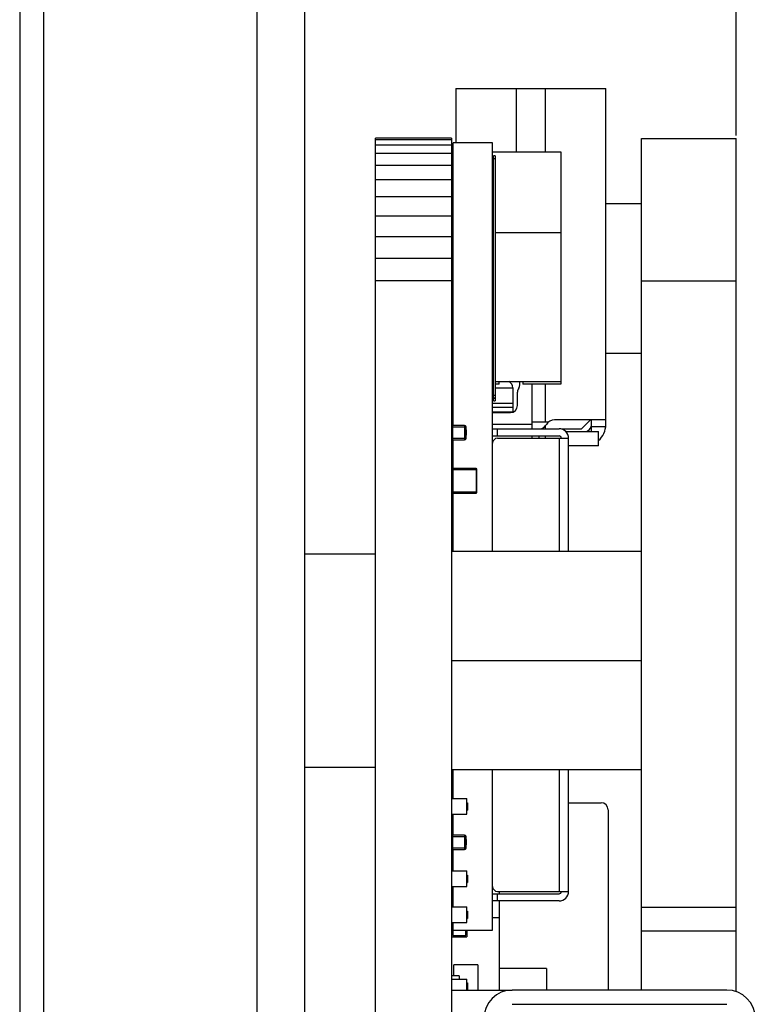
# Model space of a CAD drawing. Header units: inches. Extents: x -137 to 248, y -58 to 104.
# Tile 4 of 8: x 42 to 58, y 21 to 42. Entities that reach past the tile are written whole.
import ezdxf

# ---------------------------------------------------------------- set-up
doc = ezdxf.new("R2010")
doc.units = ezdxf.units.IN
doc.header["$LTSCALE"] = 1.21
doc.header["$MEASUREMENT"] = 0
doc.header["$PDMODE"] = 3
doc.header["$PDSIZE"] = 0.3125
doc.layers.get('0').update_dxf_attribs({"linetype": 'CONTINUOUS'})
doc.layers.get('Defpoints').update_dxf_attribs({"linetype": 'CONTINUOUS'})
doc.layers.add('DIM', color=3, linetype='CONTINUOUS')
doc.styles.get("Standard").update_dxf_attribs({"font": 'txt', "width": 0.8})
doc.dimstyles.get("Standard").update_dxf_attribs({"dimtxt": 0.15625, "dimasz": 0.1875, "dimexe": 0.125, "dimexo": 0.0625, "dimgap": 0.09, "dimtad": 0, "dimtih": 1, "dimtoh": 1, "dimzin": 4, "dimdsep": 46, "dimtxsty": 'STANDARD', "dimblk": '_FILLED', "dimblk1": '_FILLED', "dimblk2": '_FILLED', "dimcen": 0.09, "dimazin": 1, "dimtp": 0.01, "dimtm": 0.01, "dimtfac": 1, "dimtofl": 0, "dimtmove": 0, "dimatfit": 3, "dimldrblk": '_FILLED', "dimfxl": 1, "dimtolj": 1, "dimtzin": 4, "dimarcsym": 0})

# ---------------------------------------------------------------- blocks, each defined once
blk = doc.blocks.new('_FILLED')
at = {"color": 0, "linetype": 'ByBlock'}
blk.add_solid([(0, 0), (-1, 0.167), (-1, -0.167)], dxfattribs=at)
blk = doc.blocks.new('*D8')
at = {"layer": 'Defpoints', "color": 0}
for p in [(42.273, 91.784), (42.273, 73.7), (57.373, 39.2)]:
    blk.add_point(p, dxfattribs=at)
at = {"layer": 'DIM', "color": 0, "lineweight": -2}
for p, q in [((42.273, 73.763), (42.273, 91.909)), ((44.273, 91.784), (46.566, 91.784)), ((55.373, 91.784), (53.08, 91.784)), ((57.373, 39.263), (57.373, 91.909))]:
    blk.add_line(p, q, dxfattribs=at)
at = {"layer": 'DIM', "color": 0, "lineweight": -2, "xscale": 2, "yscale": 2, "zscale": 2, "rotation": 180}
blk.add_blockref('_FILLED', (42.273, 91.784), dxfattribs=at)
at = {"layer": 'DIM', "color": 0, "lineweight": -2, "xscale": 2, "yscale": 2, "zscale": 2}
blk.add_blockref('_FILLED', (57.373, 91.784), dxfattribs=at)
at = {"layer": 'DIM', "color": 0, "insert": (49.823, 91.784), "char_height": 2.5, "attachment_point": 5}
blk.add_mtext('\\A1;15.10', dxfattribs=at)

msp = doc.modelspace()

# ---------------------------------------------------------------- linework, layer by layer
at = {"color": 7, "linetype": 'Continuous'}
for p, q in [((42.773, 74.2), (42.773, -51.8)), ((47.273, 74.2), (47.273, -51.8)), ((42.273, 73.7), (42.273, -51.3)), ((48.273, 73.2), (48.273, -50.8)), ((51.463, 40.253), (51.463, 39.112)), ((51.463, 40.253), (54.623, 40.253)), ((52.743, 38.912), (52.743, 40.253)), ((53.343, 40.253), (53.343, 38.912)), ((54.623, 33.173), (54.623, 40.253)), ((49.773, -22.74), (49.773, 39.21)), ((51.373, 39.21), (49.773, 39.21)), ((51.373, 39.173), (49.773, 39.173)), ((51.373, 39.062), (49.773, 39.062)), ((51.373, 39.21), (51.373, -22.74)), ((51.407, 33.154), (51.407, 39.112)), ((52.238, 39.112), (51.407, 39.112)), ((52.238, 30.5), (52.238, 39.112)), ((55.373, 21.252), (55.373, 39.2)), ((55.373, 39.2), (57.373, 39.2)), ((57.373, 21.215), (57.373, 39.2)), ((51.373, 38.882), (49.773, 38.882)), ((51.407, 38.927), (51.373, 38.927)), ((51.407, 38.912), (51.373, 38.912)), ((51.39, 38.854), (51.39, 34.404)), ((53.683, 38.912), (52.238, 38.912)), ((52.255, 33.672), (52.255, 38.833)), ((52.289, 38.833), (52.255, 38.833)), ((52.289, 38.833), (52.289, 33.672)), ((53.683, 37.21), (53.683, 38.912)), ((51.373, 38.635), (49.773, 38.635)), ((52.238, 38.7), (52.255, 38.7)), ((52.255, 38.782), (52.289, 38.782)), ((52.238, 38.395), (52.255, 38.395)), ((51.373, 38.328), (49.773, 38.328)), ((51.373, 37.969), (49.773, 37.969)), ((55.373, 37.826), (54.623, 37.826)), ((51.373, 37.567), (49.773, 37.567)), ((51.407, 37.21), (51.39, 37.21)), ((52.255, 37.21), (52.238, 37.21)), ((53.683, 37.21), (52.289, 37.21)), ((53.673, 37.21), (53.673, 34.02)), ((51.373, 37.13), (49.773, 37.13)), ((51.373, 36.671), (49.773, 36.671)), ((51.373, 36.2), (49.773, 36.2)), ((55.373, 36.2), (57.373, 36.2)), ((52.238, 35.8), (52.255, 35.8)), ((52.238, 35.495), (52.255, 35.495)), ((55.373, 34.672), (54.623, 34.672)), ((51.407, 34.075), (51.373, 34.075)), ((52.255, 34.075), (52.238, 34.075)), ((53.673, 34.075), (52.289, 34.075)), ((52.373, 34.02), (52.373, 34.075)), ((52.873, 34.075), (52.873, 34.02)), ((51.407, 34.02), (51.373, 34.02)), ((52.255, 34.02), (52.238, 34.02)), ((52.255, 33.939), (52.238, 33.939)), ((52.373, 34.02), (52.289, 34.02)), ((52.663, 33.939), (52.289, 33.939)), ((52.663, 33.943), (52.663, 33.432)), ((52.763, 33.573), (52.763, 33.857)), ((53.673, 34.02), (52.873, 34.02)), ((53.063, 34.02), (53.063, 33.082)), ((53.343, 34.02), (53.343, 33.223)), ((52.238, 33.621), (52.663, 33.621)), ((52.289, 33.784), (52.255, 33.784)), ((52.255, 33.733), (52.289, 33.733)), ((52.289, 33.723), (52.255, 33.723)), ((52.255, 33.672), (52.289, 33.672)), ((52.238, 33.537), (52.663, 33.537)), ((52.66, 33.431), (52.238, 33.431)), ((52.238, 33.423), (52.613, 33.423)), ((51.407, 33.412), (51.373, 33.412)), ((53.343, 33.223), (53.063, 33.223)), ((54.623, 33.273), (53.543, 33.273)), ((54.103, 33.073), (54.303, 33.273)), ((54.323, 33.023), (54.323, 33.273)), ((51.403, 32.849), (51.403, 33.154)), ((51.647, 33.154), (51.403, 33.154)), ((51.403, 33.123), (51.678, 33.123)), ((51.647, 33.154), (51.647, 32.849)), ((51.678, 32.88), (51.678, 33.123)), ((51.678, 33.058), (51.68, 33.058)), ((51.678, 33.014), (51.68, 33.014)), ((51.68, 33.058), (51.68, 32.951)), ((53.063, 33.173), (52.238, 33.173)), ((52.238, 33.082), (53.638, 33.082)), ((52.338, 32.932), (52.338, 33.082)), ((53.343, 33.137), (53.343, 33.082)), ((54.103, 33.073), (53.698, 33.073)), ((53.777, 33.023), (54.466, 33.023)), ((54.62, 33.123), (54.314, 33.123)), ((54.463, 33.023), (54.463, 32.723)), ((54.466, 32.723), (54.466, 33.023)), ((51.678, 32.88), (51.373, 32.88)), ((51.403, 32.849), (51.647, 32.849)), ((51.407, 32.245), (51.407, 32.849)), ((51.68, 32.996), (51.678, 32.996)), ((51.68, 32.951), (51.678, 32.951)), ((52.238, 32.932), (53.638, 32.932)), ((52.338, 32.882), (53.838, 32.882)), ((53.063, 32.932), (53.063, 32.882)), ((53.213, 32.932), (53.213, 32.882)), ((53.343, 32.932), (53.343, 32.882)), ((53.638, 32.882), (53.638, 30.5)), ((53.838, 30.5), (53.838, 32.882)), ((51.407, 32.712), (51.373, 32.712)), ((51.407, 32.612), (51.373, 32.612)), ((54.466, 32.723), (53.838, 32.723)), ((51.373, 32.545), (51.407, 32.545)), ((51.407, 32.312), (51.373, 32.312)), ((51.388, 32.225), (51.388, 31.745)), ((51.388, 32.225), (51.908, 32.225)), ((51.408, 31.725), (51.408, 32.245)), ((51.888, 32.245), (51.408, 32.245)), ((51.888, 32.245), (51.888, 31.725)), ((51.908, 31.745), (51.908, 32.225)), ((51.388, 31.912), (51.373, 31.912)), ((51.373, 31.726), (51.403, 31.726)), ((51.908, 31.745), (51.388, 31.745)), ((51.403, 31.512), (51.403, 31.726)), ((51.407, 30.5), (51.407, 31.725)), ((51.408, 31.725), (51.888, 31.725)), ((51.407, 31.512), (51.373, 31.512)), ((51.407, 31.112), (51.373, 31.112)), ((51.373, 31.007), (51.407, 31.007)), ((51.407, 30.812), (51.373, 30.812)), ((51.407, 30.712), (51.373, 30.712)), ((48.273, 30.45), (49.773, 30.45)), ((51.373, 30.5), (55.373, 30.5)), ((51.373, 28.2), (55.373, 28.2)), ((48.273, 25.95), (49.773, 25.95)), ((51.373, 25.9), (55.373, 25.9)), ((51.407, 25.292), (51.407, 25.9)), ((52.238, 22.512), (52.238, 25.9)), ((53.638, 25.9), (53.638, 23.332)), ((53.838, 23.332), (53.838, 25.9)), ((51.407, 25.512), (51.373, 25.512)), ((51.407, 25.412), (51.373, 25.412)), ((51.403, 25.292), (51.403, 25.412)), ((51.373, 25.292), (51.698, 25.292)), ((51.698, 24.962), (51.698, 25.292)), ((51.698, 25.201), (51.708, 25.201)), ((51.698, 25.197), (51.708, 25.197)), ((51.708, 25.201), (51.708, 25.043)), ((53.838, 25.201), (54.523, 25.201)), ((51.373, 24.962), (51.698, 24.962)), ((51.407, 24.518), (51.407, 24.962)), ((51.698, 25.047), (51.708, 25.047)), ((51.698, 25.043), (51.708, 25.043)), ((54.673, 25.051), (54.673, 21.252)), ((51.407, 24.712), (51.373, 24.712)), ((51.403, 24.213), (51.403, 24.518)), ((51.647, 24.518), (51.403, 24.518)), ((51.647, 24.518), (51.647, 24.213)), ((51.403, 24.487), (51.678, 24.487)), ((51.678, 24.244), (51.678, 24.487)), ((51.678, 24.422), (51.68, 24.422)), ((51.678, 24.378), (51.68, 24.378)), ((51.68, 24.36), (51.678, 24.36)), ((51.68, 24.315), (51.678, 24.315)), ((51.68, 24.422), (51.68, 24.315)), ((51.678, 24.244), (51.373, 24.244)), ((51.403, 24.213), (51.647, 24.213)), ((51.407, 23.768), (51.407, 24.213)), ((51.407, 23.912), (51.373, 23.912)), ((51.373, 23.768), (51.698, 23.768)), ((51.388, 23.843), (51.388, 23.768)), ((51.388, 23.843), (51.407, 23.843)), ((51.698, 23.438), (51.698, 23.768)), ((51.698, 23.677), (51.708, 23.677)), ((51.698, 23.673), (51.708, 23.673)), ((51.708, 23.677), (51.708, 23.519)), ((51.698, 23.523), (51.708, 23.523)), ((51.698, 23.519), (51.708, 23.519)), ((51.373, 23.438), (51.698, 23.438)), ((51.407, 23.006), (51.407, 23.438)), ((52.238, 23.282), (53.638, 23.282)), ((52.338, 23.332), (53.838, 23.332)), ((52.338, 23.132), (52.338, 23.282)), ((52.373, 23.332), (52.373, 23.282)), ((53.638, 23.132), (52.238, 23.132)), ((52.373, 23.132), (52.373, 21.251)), ((51.373, 23.006), (51.698, 23.006)), ((51.698, 22.676), (51.698, 23.006)), ((51.698, 22.915), (51.708, 22.915)), ((51.698, 22.911), (51.708, 22.911)), ((51.708, 22.915), (51.708, 22.757)), ((55.373, 23), (57.373, 23)), ((51.373, 22.676), (51.698, 22.676)), ((51.407, 22.512), (51.407, 22.676)), ((51.698, 22.761), (51.708, 22.761)), ((51.698, 22.757), (51.708, 22.757)), ((52.373, 22.771), (52.238, 22.771)), ((51.373, 22.567), (51.407, 22.567)), ((51.373, 22.474), (51.398, 22.474)), ((51.398, 22.567), (51.398, 22.399)), ((51.407, 22.512), (52.238, 22.512)), ((51.673, 22.399), (51.673, 22.512)), ((51.673, 22.474), (51.698, 22.474)), ((51.698, 22.424), (51.673, 22.424)), ((51.698, 22.512), (51.698, 22.374)), ((55.373, 22.5), (57.373, 22.5)), ((51.373, 22.374), (51.698, 22.374)), ((51.373, 22.374), (51.698, 22.374)), ((51.398, 22.399), (51.673, 22.399)), ((51.374, 21.963), (51.373, 21.963)), ((51.374, 21.932), (51.373, 21.932)), ((51.374, 21.83), (51.373, 21.83)), ((51.374, 21.815), (51.373, 21.815)), ((51.418, 21.551), (51.418, 21.786)), ((51.923, 21.786), (51.418, 21.786)), ((51.923, 21.786), (51.923, 21.251)), ((53.373, 21.704), (52.373, 21.704)), ((53.373, 21.704), (53.373, 21.252)), ((51.533, 21.551), (51.373, 21.551)), ((51.373, 21.482), (51.698, 21.482)), ((51.533, 21.551), (51.533, 21.482)), ((51.698, 21.251), (51.698, 21.482)), ((51.698, 21.401), (51.708, 21.401)), ((51.698, 21.391), (51.708, 21.391)), ((51.698, 21.387), (51.708, 21.387)), ((51.708, 21.401), (51.708, 21.251)), ((51.373, 21.251), (52.647, 21.251)), ((57.173, 21.252), (52.653, 21.252)), ((52.653, 20.952), (57.173, 20.952))]:
    msp.add_line(p, q, dxfattribs=at)
for centre, radius, start, end in [((52.513, 33.943), 0.15, 0, 63.3323), ((52.663, 34.023), 0.15, 326.4427, 20.5076), ((52.913, 33.857), 0.15, 146.4427, 180), ((52.613, 33.573), 0.15, 270, 0), ((53.543, 33.073), 0.2, 90, 150), ((51.647, 33.123), 0.0305, 360, 90), ((53.197, 33.273), 0.2, 286.6133, 330), ((53.638, 32.882), 0.2, 0, 90), ((54.173, 33.173), 0.15, 270, 0), ((54.173, 33.173), 0.45, 310.849, 0), ((51.647, 32.88), 0.0305, 270, 360), ((52.338, 32.782), 0.1, 90, 180), ((53.638, 32.882), 0.05, 0, 90), ((51.408, 32.225), 0.02, 90, 180), ((51.888, 32.225), 0.02, 0, 90), ((51.408, 31.745), 0.02, 180, 270), ((51.888, 31.745), 0.02, 270, 0), ((54.523, 25.051), 0.15, 0, 90), ((51.647, 24.487), 0.0305, 360, 90), ((51.647, 24.244), 0.0305, 270, 360), ((51.408, 23.843), 0.02, 93.2165, 180), ((52.338, 23.432), 0.1, 180, 270), ((53.638, 23.332), 0.2, 270, 0), ((53.638, 23.332), 0.05, 270, 0), ((51.403, 21.932), 0.0305, 180, 193.9423), ((52.653, 20.652), 0.6, 90, 180), ((57.173, 20.652), 0.6, 0, 90)]:
    msp.add_arc(centre, radius, start, end, dxfattribs=at)
msp.add_ellipse((53.343, 31.943), major_axis=(1.28, 0), ratio=1, start_param=1.519354, end_param=1.570796, dxfattribs=at)

# ---------------------------------------------------------------- dimensions: what is measured, and where the dimension line sits
at = {"layer": 'DIM'}
dim = msp.add_linear_dim(base=(42.273, 91.784), p1=(57.373, 39.2), p2=(42.273, 73.7), dimstyle='STANDARD', override={"dimtxt": 2.5, "dimasz": 2, "dimtih": 0, "dimtoh": 0, "dimzin": 0, "dimcen": 0.198, "dimadec": 0, "dimazin": 0, "dimtp": 0, "dimtm": 0, "dimtdec": 4, "dimtzin": 0}, dxfattribs=at)
dim.commit()
dim.dimension.update_dxf_attribs({"geometry": '*D8', "text_midpoint": (49.823, 91.784)})

doc.saveas('drawing.dxf')
